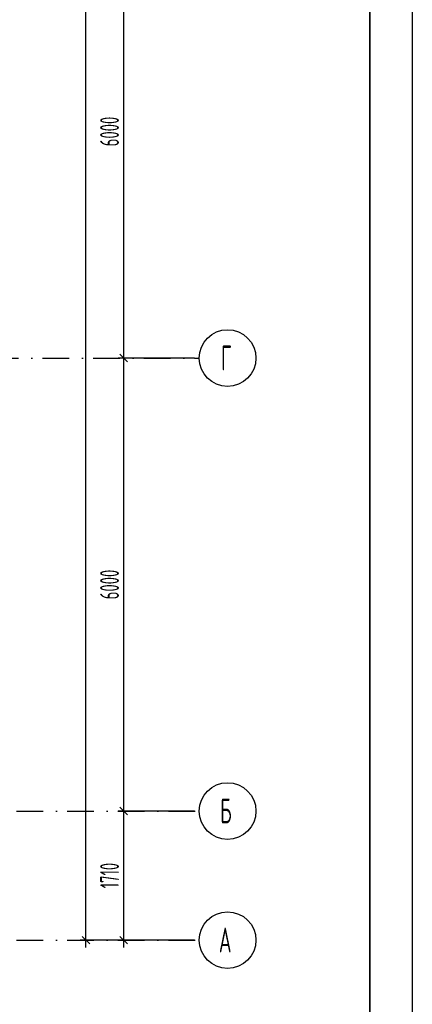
# Model space of a CAD drawing. Extents: x -1560602 to 321118, y -2308202 to -430103.
# Tile 100 of 104: x -1481636 to -1476440, y -2053713 to -2040672. Entities that reach past the tile are written whole.
import ezdxf

# ---------------------------------------------------------------- set-up
doc = ezdxf.new("R2010")
doc.units = 0
doc.header["$MEASUREMENT"] = 0
doc.header["$PDSIZE"] = -5
doc.linetypes.add('Dot & Dashed', pattern=[670.277762, 352.777767, -176.388884, 0, -141.111112])
doc.linetypes.add('Штрихпунктирная', pattern=[0.670278, 0.352778, -0.176389, 0, -0.141111])
doc.layers.get('0').update_dxf_attribs({"color": 255, "linetype": 'CONTINUOUS'})
doc.layers.get('Defpoints').update_dxf_attribs({"linetype": 'CONTINUOUS'})
doc.layers.add('Оси', color=253, linetype='Dot & Dashed')
doc.layers.add('отделка', color=240, linetype='CONTINUOUS')
doc.styles.add('GOST 2.304', font='CS_Gost2304.shx', dxfattribs={"width": 0.7})
doc.styles.get("Standard").update_dxf_attribs({"font": 'spds.shx', "width": 0.7, "height": 250})
doc.dimstyles.new('SPDS', dxfattribs={"dimscale": 100, "dimtxt": 2.5, "dimasz": 1, "dimexe": 0.75, "dimexo": 0.625, "dimtad": 1, "dimdec": 0, "dimtxsty": 'GOST 2.304', "dimblk": 'OBLIQUE', "dimcen": 2.5, "dimdle": 1, "dimadec": 0, "dimazin": 2, "dimtfac": 0.75, "dimtdec": 0, "dimtmove": 0, "dimatfit": 0, "dimfxl": 1, "dimtolj": 1, "dimarcsym": 1})

# ---------------------------------------------------------------- blocks, each defined once
blk = doc.blocks.new('ARROWHEAD_6')
at = {"color": 0, "linetype": 'Continuous', "lineweight": 0}
for p, q in [((0, 0), (-1, 0)), ((-0.5, -0.5), (0.5, 0.5))]:
    blk.add_line(p, q, dxfattribs=at)
blk = doc.blocks.new('_Oblique')
at = {"color": 0, "linetype": 'ByBlock', "lineweight": -2}
blk.add_line((-0.5, -0.5), (0.5, 0.5), dxfattribs=at)
blk = doc.blocks.new('*D267')
at = {"layer": 'Defpoints', "color": 0, "transparency": 16777216}
for p in [(-1480260, -2039154), (-1479260, -2039154), (-1479260, -2045153)]:
    blk.add_point(p, dxfattribs=at)
at = {"layer": 'отделка', "color": 0, "lineweight": -2, "transparency": 16777216}
for p, q in [((-1479322, -2039154), (-1480335, -2039154)), ((-1480260, -2045253), (-1480260, -2039054)), ((-1479322, -2045153), (-1480335, -2045153))]:
    blk.add_line(p, q, dxfattribs=at)
at = {"layer": 'отделка', "color": 0, "lineweight": -2, "transparency": 16777216, "xscale": 100, "yscale": 100, "zscale": 100}
for p, rotation in [((-1480260, -2039154), 90), ((-1480260, -2045153), 270)]:
    blk.add_blockref('_Oblique', p, dxfattribs=dict(at, rotation=rotation))
at = {"layer": 'отделка', "color": 0, "transparency": 16777216, "insert": (-1480447, -2042153), "char_height": 250, "attachment_point": 5, "rotation": 90, "style": 'GOST 2.304'}
blk.add_mtext('\\A1;6000', dxfattribs=at)
blk = doc.blocks.new('*D277')
at = {"layer": 'Defpoints', "color": 0, "transparency": 16777216}
for p in [(-1480260, -2051153), (-1479260, -2051153), (-1479260, -2052863)]:
    blk.add_point(p, dxfattribs=at)
at = {"layer": 'отделка', "color": 0, "lineweight": -2, "transparency": 16777216}
for p, q in [((-1479322, -2051153), (-1480335, -2051153)), ((-1480260, -2052963), (-1480260, -2051053)), ((-1479322, -2052863), (-1480335, -2052863))]:
    blk.add_line(p, q, dxfattribs=at)
at = {"layer": 'отделка', "color": 0, "lineweight": -2, "transparency": 16777216, "xscale": 100, "yscale": 100, "zscale": 100}
for p, rotation in [((-1480260, -2051153), 90), ((-1480260, -2052863), 270)]:
    blk.add_blockref('_Oblique', p, dxfattribs=dict(at, rotation=rotation))
at = {"layer": 'отделка', "color": 0, "transparency": 16777216, "insert": (-1480447, -2052008), "char_height": 250, "attachment_point": 5, "rotation": 90, "style": 'GOST 2.304'}
blk.add_mtext('\\A1;1710', dxfattribs=at)
blk = doc.blocks.new('*D278')
at = {"layer": 'Defpoints', "color": 0, "transparency": 16777216}
for p in [(-1480260, -2045153), (-1479322, -2045153), (-1479260, -2051153)]:
    blk.add_point(p, dxfattribs=at)
at = {"layer": 'отделка', "color": 0, "lineweight": -2, "transparency": 16777216}
for p, q in [((-1479385, -2045153), (-1480335, -2045153)), ((-1480260, -2051253), (-1480260, -2045053)), ((-1479322, -2051153), (-1480335, -2051153))]:
    blk.add_line(p, q, dxfattribs=at)
at = {"layer": 'отделка', "color": 0, "lineweight": -2, "transparency": 16777216, "xscale": 100, "yscale": 100, "zscale": 100}
for p, rotation in [((-1480260, -2045153), 90), ((-1480260, -2051153), 270)]:
    blk.add_blockref('_Oblique', p, dxfattribs=dict(at, rotation=rotation))
at = {"layer": 'отделка', "color": 0, "transparency": 16777216, "insert": (-1480447, -2048153), "char_height": 250, "attachment_point": 5, "rotation": 90, "style": 'GOST 2.304'}
blk.add_mtext('\\A1;6000', dxfattribs=at)
blk = doc.blocks.new('*D279')
at = {"layer": 'Defpoints', "color": 0, "transparency": 16777216}
for p in [(-1480760, -2001403), (-1480260, -2001403), (-1479260, -2052863)]:
    blk.add_point(p, dxfattribs=at)
at = {"layer": 'отделка', "color": 0, "lineweight": -2, "transparency": 16777216}
for p, q in [((-1480760, -2052963), (-1480760, -2001303)), ((-1480322, -2001403), (-1480835, -2001403)), ((-1479322, -2052863), (-1480835, -2052863))]:
    blk.add_line(p, q, dxfattribs=at)
at = {"layer": 'отделка', "color": 0, "lineweight": -2, "transparency": 16777216, "xscale": 100, "yscale": 100, "zscale": 100}
for p, rotation in [((-1480760, -2001403), 90), ((-1480760, -2052863), 270)]:
    blk.add_blockref('_Oblique', p, dxfattribs=dict(at, rotation=rotation))
at = {"layer": 'отделка', "color": 0, "transparency": 16777216, "insert": (-1480947, -2027133), "char_height": 250, "attachment_point": 5, "rotation": 90, "style": 'GOST 2.304'}
blk.add_mtext('\\A1;51460', dxfattribs=at)

msp = doc.modelspace()

# ---------------------------------------------------------------- linework, layer by layer
at = {"color": 0, "lineweight": 35, "ltscale": 100}
msp.add_line((-1477001.6, -1994536.2), (-1477001.6, -2067163.2), dxfattribs=at)
at = {"layer": 'Defpoints', "color": 0, "linetype": 'Continuous', "ltscale": 100}
msp.add_line((-1476440.2, -1994036.2), (-1476440.2, -2067694.5), dxfattribs=at)
at = {"layer": 'Оси', "color": 0, "linetype": 'Штрихпунктирная', "lineweight": -3, "ltscale": 1000}
for p, q in [((-1498764.3, -2045153.4), (-1479259.7, -2045153.4)), ((-1556760.1, -2051153.4), (-1479259.7, -2051153.4)), ((-1556760.1, -2052863.4), (-1479259.7, -2052863.4))]:
    msp.add_line(p, q, dxfattribs=at)
at = {"layer": 'Оси', "color": 0, "linetype": 'Continuous', "ltscale": 100}
for centre in [(-1478884.7, -2045153.4), (-1478884.7, -2051153.4), (-1478884.7, -2052863.4)]:
    msp.add_circle(centre, 375, dxfattribs=at)

# ---------------------------------------------------------------- block references
at = {"layer": 'Оси', "color": 0, "xscale": 0.1425, "yscale": 0.1425, "zscale": 0.1425, "rotation": 270}
msp.add_blockref('ARROWHEAD_6', (-1479634.7, -2052863.4), dxfattribs=at)

# ---------------------------------------------------------------- texts
at = {"layer": 'Оси', "color": 0, "linetype": 'Continuous', "width": 0.7}
for s, p in [('Г', (-1478971.4, -2045316.7)), ('Б', (-1478982.9, -2051316.7)), ('А', (-1479000.2, -2053026.7))]:
    msp.add_text(s, height=330, dxfattribs=at).set_placement(p)

# ---------------------------------------------------------------- dimensions: what is measured, and where the dimension line sits
at = {"layer": 'отделка', "color": 0}
for base, p1, p2, picture, middle in [((-1480759.7, -2001403.4), (-1479259.7, -2052863.4), (-1480259.7, -2001403.4), '*D279', (-1480947.2, -2027133.4)), ((-1480259.7, -2039153.5), (-1479259.7, -2045153.4), (-1479259.7, -2039153.5), '*D267', (-1480447.2, -2042153.5)), ((-1480259.7, -2045153.4), (-1479259.7, -2051153.4), (-1479322.2, -2045153.4), '*D278', (-1480447.2, -2048153.4)), ((-1480259.7, -2051153.4), (-1479259.7, -2052863.4), (-1479259.7, -2051153.4), '*D277', (-1480447.2, -2052008.4))]:
    dim = msp.add_linear_dim(base=base, p1=p1, p2=p2, angle=90, dimstyle='SPDS', override={"dimscale": 100, "dimlfac": 1, "dimtxsty": 'GOST 2.304', "dimtolj": 1}, dxfattribs=at)
    dim.commit()
    dim.dimension.update_dxf_attribs({"geometry": picture, "text_midpoint": middle})

doc.saveas('drawing.dxf')
